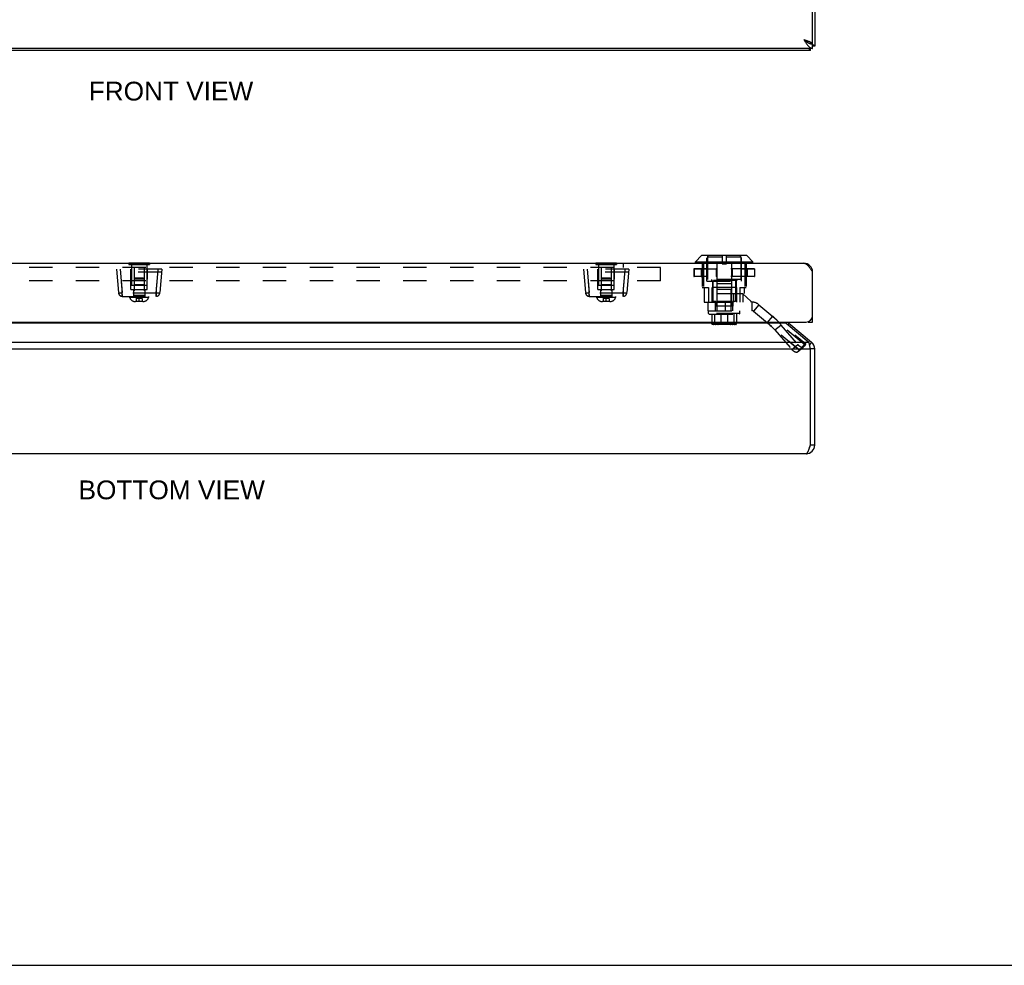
# Model space of a CAD drawing. Header units: inches. Extents: x 0 to 58.6, y 0 to 37.9.
# Tile 2 of 13: x 14.9 to 28.5, y 0 to 13. Entities that reach past the tile are written whole.
import ezdxf

# ---------------------------------------------------------------- set-up
doc = ezdxf.new("R2010")
doc.units = ezdxf.units.IN
doc.header["$LTSCALE"] = 3.224138
doc.header["$MEASUREMENT"] = 0
doc.linetypes.add('HIDDEN', pattern=[0.2, 0.1, -0.1])
doc.layers.get('0').update_dxf_attribs({"linetype": 'CONTINUOUS'})
for name, color, linetype in [('02___PRT_ALL_AXES', 7, 'CONTINUOUS'), ('06___PRT_ALL_SURFS', 7, 'CONTINUOUS'), ('DEFAULT_2', 8, 'HIDDEN'), ('DIMENSIONS', 7, 'CONTINUOUS')]:
    doc.layers.add(name, color=color, linetype=linetype)
doc.styles.get("Standard").update_dxf_attribs({"font": 'arial.ttf'})
doc.dimstyles.new('DIMSTYLE_1', dxfattribs={"dimtxt": 0.258621, "dimasz": 0.344828, "dimexe": 0.09, "dimexo": 0.07, "dimgap": 0.0375, "dimtad": 0, "dimtih": 1, "dimtoh": 1, "dimzin": 4, "dimdsep": 46, "dimtxsty": 'Standard', "dimblk": '_FILLED', "dimblk1": '_FILLED', "dimblk2": '_FILLED', "dimcen": 0.09, "dimazin": 1, "dimtfac": 1, "dimtofl": 0, "dimtmove": 0, "dimatfit": 3, "dimldrblk": '_FILLED', "dimfxl": 0, "dimtolj": 1, "dimtzin": 4, "dimarcsym": 0})

# ---------------------------------------------------------------- blocks, each defined once
blk = doc.blocks.new('_FILLED')
at = {"color": 0, "linetype": 'ByBlock'}
blk.add_solid([(0, 0), (-1, 0.2), (-1, -0.2)], dxfattribs=at)
blk = doc.blocks.new('*D17')
at = {"layer": 'DIMENSIONS', "color": 2, "linetype": 'Continuous'}
for p, q in [((23.256, 17.083), (24.088, 17.083)), ((25.881, 17.083), (25.049, 17.083))]:
    blk.add_line(p, q, dxfattribs=at)
at = {"layer": 'DIMENSIONS', "color": 2, "linetype": 'Continuous', "xscale": 0.3448275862, "yscale": 0.3448275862, "zscale": 0.3448275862, "rotation": 180}
blk.add_blockref('_FILLED', (23.256, 17.083), dxfattribs=at)
at = {"layer": 'DIMENSIONS', "color": 2, "linetype": 'Continuous', "xscale": 0.3448275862, "yscale": 0.3448275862, "zscale": 0.3448275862}
blk.add_blockref('_FILLED', (25.881, 17.083), dxfattribs=at)
at = {"layer": 'DIMENSIONS', "color": 2, "linetype": 'Continuous', "insert": (24.568, 17.212), "char_height": 0.2586, "width": 0.70279, "attachment_point": 2, "line_spacing_factor": 0.9}
blk.add_mtext('2.63', dxfattribs=at)

msp = doc.modelspace()

# ---------------------------------------------------------------- linework, layer by layer
at = {"color": 3, "linetype": 'Continuous'}
for p, q in [((25.8506, 12.7028), (25.8506, 26.5128)), ((25.8811, 26.5478), (25.8811, 12.6678)), ((25.8506, 12.6378), (7.9106, 12.6378)), ((25.8247, 12.7028), (25.8268, 12.7007)), ((25.8496, 12.7028), (25.8506, 12.7028)), ((25.8211, 12.6078), (7.9411, 12.6078)), ((8.0306, 9.676), (25.7306, 9.676)), ((25.8506, 8.866), (25.8506, 9.556)), ((8.0006, 8.866), (25.7606, 8.866)), ((25.4863, 8.8497), (8.2759, 8.8497)), ((25.4863, 8.8497), (25.7997, 8.5867)), ((25.5249, 8.8497), (25.8383, 8.5867)), ((7.9626, 8.5867), (25.7997, 8.5867)), ((7.9411, 8.4948), (25.8211, 8.4948)), ((25.8211, 8.4948), (25.8185, 8.5078)), ((25.8211, 7.1707), (25.8211, 8.4948)), ((25.8811, 7.1707), (25.8811, 8.4948)), ((25.7611, 7.0507), (8.0011, 7.0507))]:
    msp.add_line(p, q, dxfattribs=at)
at = {"color": 7, "linetype": 'Continuous'}
for p, q in [((25.8496, 12.7028), (25.8192, 12.7028)), ((25.8211, 12.6078), (25.8211, 12.6378)), ((25.8506, 12.6378), (25.8506, 12.6978)), ((25.8811, 12.6678), (25.8506, 12.6678)), ((24.2385, 9.6978), (24.3217, 9.7809)), ((24.9435, 9.7809), (24.3217, 9.7809)), ((24.9385, 9.783), (24.3267, 9.783)), ((25.0266, 9.6978), (24.9435, 9.7809)), ((24.2385, 9.6978), (25.0266, 9.6978)), ((24.2385, 9.679), (24.2385, 9.6978)), ((25.0266, 9.679), (24.2385, 9.679)), ((25.0266, 9.679), (25.0266, 9.6978)), ((25.8496, 9.5716), (25.8413, 9.5705)), ((25.5249, 8.8497), (25.509, 8.8307)), ((25.7906, 8.866), (25.7906, 8.8712)), ((25.7906, 8.866), (25.8506, 8.866)), ((25.8506, 8.9264), (25.8455, 8.9264)), ((25.8383, 8.5867), (25.809, 8.5518)), ((25.8811, 8.4948), (25.8211, 8.4948)), ((25.8811, 7.1707), (25.8211, 7.1707)), ((0, 0), (58.6207, 0))]:
    msp.add_line(p, q, dxfattribs=at)
at = {"color": 3, "linetype": 'Continuous'}
for points in [[(25.7306, 12.7578), (25.7372, 12.7557), (25.7439, 12.7536), (25.7504, 12.7515), (25.757, 12.7494), (25.7634, 12.7473), (25.7697, 12.7452), (25.776, 12.743), (25.782, 12.7409), (25.788, 12.7388), (25.7937, 12.7367), (25.7993, 12.7346), (25.8046, 12.7325), (25.8097, 12.7303), (25.8146, 12.7282), (25.8192, 12.7261), (25.8235, 12.724), (25.8276, 12.7219), (25.8314, 12.7198), (25.8348, 12.7177), (25.8379, 12.7155), (25.8408, 12.7134), (25.8432, 12.7113), (25.8453, 12.7092), (25.8471, 12.7071), (25.8485, 12.705), (25.8496, 12.7028)], [(25.7306, 12.7578), (25.7352, 12.7506), (25.7398, 12.7434), (25.7444, 12.7362), (25.7491, 12.7291), (25.7537, 12.7221), (25.7583, 12.7153), (25.7629, 12.7086), (25.7675, 12.7021), (25.7721, 12.6958), (25.7767, 12.6897), (25.7813, 12.6839), (25.786, 12.6783), (25.7906, 12.673), (25.7952, 12.668), (25.7998, 12.6634), (25.8044, 12.6591), (25.809, 12.6552), (25.8137, 12.6516), (25.8183, 12.6484), (25.8229, 12.6456), (25.8275, 12.6433), (25.8321, 12.6413), (25.8367, 12.6398), (25.8414, 12.6387), (25.846, 12.6381), (25.8506, 12.6378)], [(25.8211, 12.6078), (25.8198, 12.608), (25.8185, 12.6086), (25.8171, 12.6094), (25.8158, 12.6107), (25.8144, 12.6123), (25.8131, 12.6142), (25.8118, 12.6165), (25.8104, 12.6191), (25.8091, 12.622), (25.8077, 12.6253), (25.8064, 12.6288), (25.8051, 12.6326), (25.8037, 12.6368), (25.8034, 12.6378)], [(25.8811, 12.6678), (25.881, 12.6692), (25.8804, 12.6705), (25.8795, 12.6719), (25.8783, 12.6732), (25.8767, 12.6745), (25.8748, 12.6759), (25.8725, 12.6772), (25.8699, 12.6786), (25.867, 12.6799), (25.8637, 12.6812), (25.8602, 12.6826), (25.8563, 12.6839), (25.8522, 12.6853), (25.8506, 12.6858)], [(25.7306, 9.676), (25.7352, 9.6758), (25.7398, 9.6751), (25.7444, 9.674), (25.7491, 9.6725), (25.7537, 9.6705), (25.7583, 9.6682), (25.7629, 9.6654), (25.7675, 9.6622), (25.7721, 9.6587), (25.7767, 9.6547), (25.7813, 9.6504), (25.786, 9.6458), (25.7906, 9.6409), (25.7952, 9.6356), (25.7998, 9.63), (25.8044, 9.6242), (25.809, 9.6181), (25.8137, 9.6118), (25.8183, 9.6052), (25.8229, 9.5985), (25.8275, 9.5917), (25.8321, 9.5847), (25.8367, 9.5776), (25.8414, 9.5704), (25.846, 9.5632), (25.8506, 9.556)], [(25.4689, 8.866), (25.4721, 8.8626), (25.4756, 8.8591), (25.4792, 8.8557), (25.4828, 8.8526), (25.4863, 8.8497)], [(25.8185, 8.5078), (25.8171, 8.5143), (25.8158, 8.5208), (25.8144, 8.5271), (25.8131, 8.5334), (25.8118, 8.5395), (25.8104, 8.5455), (25.8091, 8.5514), (25.8077, 8.5571), (25.8064, 8.5625), (25.8051, 8.5678), (25.8037, 8.5729), (25.8024, 8.5778), (25.801, 8.5824), (25.7997, 8.5867)], [(25.7611, 7.0507), (25.7634, 7.051), (25.7658, 7.0516), (25.7681, 7.0527), (25.7704, 7.0542), (25.7727, 7.0562), (25.775, 7.0585), (25.7773, 7.0613), (25.7796, 7.0645), (25.7819, 7.0681), (25.7842, 7.072), (25.7865, 7.0763), (25.7888, 7.0809), (25.7911, 7.0859), (25.7934, 7.0912), (25.7958, 7.0967), (25.7981, 7.1026), (25.8004, 7.1087), (25.8027, 7.115), (25.805, 7.1215), (25.8073, 7.1282), (25.8096, 7.135), (25.8119, 7.142), (25.8142, 7.1491), (25.8165, 7.1563), (25.8188, 7.1635), (25.8211, 7.1707)]]:
    msp.add_lwpolyline(points, dxfattribs=at)
at = {"color": 7, "linetype": 'Continuous'}
for points in [[(25.7306, 12.7578), (25.7345, 12.7553), (25.7384, 12.7528), (25.7423, 12.7503), (25.7461, 12.7478), (25.7499, 12.7453), (25.7536, 12.7428), (25.7571, 12.7403), (25.7606, 12.7378), (25.7639, 12.7353), (25.7671, 12.7328), (25.7702, 12.7303), (25.773, 12.7278), (25.7757, 12.7253), (25.7782, 12.7228)], [(25.7306, 12.7578), (25.7352, 12.7542), (25.7398, 12.7506), (25.7444, 12.747), (25.7491, 12.7435), (25.7537, 12.74), (25.7583, 12.7366), (25.7629, 12.7332), (25.7675, 12.7299), (25.7721, 12.7268), (25.7767, 12.7238)], [(25.7767, 12.7238), (25.7813, 12.7208), (25.786, 12.7181), (25.7906, 12.7154)], [(25.7906, 12.7154), (25.7952, 12.7129), (25.7998, 12.7106), (25.8044, 12.7085), (25.809, 12.7065), (25.8137, 12.7047), (25.8183, 12.7031)], [(25.8183, 12.7031), (25.8229, 12.7017), (25.8275, 12.7006), (25.8321, 12.6996), (25.8367, 12.6988), (25.8414, 12.6983), (25.846, 12.698), (25.8506, 12.6978)]]:
    msp.add_lwpolyline(points, dxfattribs=at)
for centre, radius, start, end in [((24.3267, 9.7759), 0.0071, 89.99999, 134.99999), ((24.9385, 9.7759), 0.0071, 45.00001, 90.00001), ((24.2416, 9.679), 0.00305, 180, 270.00009), ((25.0236, 9.679), 0.00305, 269.99991, 360), ((25.7611, 8.4948), 0.06, 0, 23.10443), ((25.7611, 7.1707), 0.06, 324.21427, 360)]:
    msp.add_arc(centre, radius, start, end, dxfattribs=at)
at = {"color": 3, "linetype": 'Continuous'}
for centre, radius, start, end in [((25.7306, 9.556), 0.12, 0, 90), ((25.5635, 8.8956), 0.06, 209.61637, 230), ((25.7606, 8.956), 0.09, 270, 360), ((25.7611, 8.4948), 0.12, 0, 50), ((25.7611, 7.1707), 0.12, 270, 360)]:
    msp.add_arc(centre, radius, start, end, dxfattribs=at)
at = {"layer": '02___PRT_ALL_AXES', "color": 8, "linetype": 'HIDDEN'}
for p, q in [((16.462, 9.66), (16.462, 9.3685)), ((16.674, 9.66), (16.674, 9.3685)), ((22.8995, 9.66), (22.8995, 9.3685)), ((23.1115, 9.66), (23.1115, 9.3685)), ((16.674, 9.3685), (16.462, 9.3685)), ((23.1115, 9.3685), (22.8995, 9.3685))]:
    msp.add_line(p, q, dxfattribs=at)
at = {"layer": '06___PRT_ALL_SURFS', "color": 7, "linetype": 'Continuous'}
for p, q in [((16.4237, 9.681), (16.4237, 9.676)), ((16.4237, 9.681), (16.7124, 9.681)), ((16.4959, 9.681), (16.4959, 9.676)), ((16.6402, 9.681), (16.6402, 9.676)), ((16.7124, 9.681), (16.7124, 9.676)), ((22.8612, 9.681), (23.1499, 9.681)), ((22.8612, 9.681), (22.8612, 9.676)), ((22.9334, 9.681), (22.9334, 9.676)), ((23.0777, 9.681), (23.0777, 9.676)), ((23.1499, 9.681), (23.1499, 9.676))]:
    msp.add_line(p, q, dxfattribs=at)
at = {"layer": '06___PRT_ALL_SURFS', "color": 8, "linetype": 'HIDDEN'}
for p, q in [((16.4237, 9.676), (16.4237, 9.66)), ((16.4237, 9.66), (16.7124, 9.66)), ((16.4959, 9.676), (16.4959, 9.66)), ((16.6402, 9.676), (16.6402, 9.66)), ((16.7124, 9.676), (16.7124, 9.66)), ((22.8612, 9.676), (22.8612, 9.66)), ((22.8612, 9.66), (23.1499, 9.66)), ((22.9334, 9.676), (22.9334, 9.66)), ((23.0777, 9.676), (23.0777, 9.66)), ((23.1499, 9.676), (23.1499, 9.66))]:
    msp.add_line(p, q, dxfattribs=at)
at = {"layer": 'DEFAULT_2', "color": 8, "linetype": 'HIDDEN'}
for p, q in [((24.3951, 9.428), (24.3951, 9.783)), ((24.6028, 9.783), (24.6028, 9.666)), ((24.6623, 9.666), (24.6623, 9.783)), ((24.8701, 9.428), (24.8701, 9.783)), ((23.2399, 9.671), (9.8962, 9.671)), ((23.2399, 9.671), (23.2399, 9.616)), ((24.3308, 9.676), (24.3308, 9.34)), ((24.3481, 9.676), (24.3481, 9.34)), ((24.6028, 9.7611), (24.4026, 9.7611)), ((24.4026, 9.7611), (24.4026, 9.454)), ((24.532, 9.676), (24.532, 9.34)), ((24.6028, 9.666), (24.6623, 9.666)), ((24.8626, 9.7611), (24.6623, 9.7611)), ((24.7332, 9.676), (24.7332, 9.34)), ((24.8626, 9.7611), (24.8626, 9.454)), ((24.9171, 9.676), (24.9171, 9.34)), ((24.9343, 9.676), (24.9343, 9.34)), ((23.7555, 9.616), (9.3805, 9.616)), ((16.2555, 9.595), (16.2844, 9.2656)), ((16.8805, 9.595), (16.2555, 9.595)), ((16.8769, 9.553), (16.2592, 9.553)), ((16.3054, 9.595), (16.3342, 9.2656)), ((16.4555, 9.314), (16.4531, 9.595)), ((16.499, 9.6185), (16.499, 9.23)), ((16.637, 9.6185), (16.499, 9.6185)), ((16.637, 9.6185), (16.637, 9.23)), ((16.6805, 9.314), (16.683, 9.595)), ((16.8019, 9.2656), (16.8307, 9.595)), ((16.8805, 9.595), (16.8517, 9.2656)), ((23.318, 9.595), (22.693, 9.595)), ((22.693, 9.595), (22.7219, 9.2656)), ((23.3144, 9.553), (22.6967, 9.553)), ((22.7429, 9.595), (22.7717, 9.2656)), ((22.893, 9.314), (22.8906, 9.595)), ((23.0745, 9.6185), (22.9365, 9.6185)), ((22.9365, 9.6185), (22.9365, 9.23)), ((23.0745, 9.6185), (23.0745, 9.23)), ((23.118, 9.314), (23.1205, 9.595)), ((23.2394, 9.2656), (23.2682, 9.595)), ((23.318, 9.595), (23.2892, 9.2656)), ((23.7555, 9.435), (23.7555, 9.616)), ((24.2159, 9.5982), (25.0493, 9.5982)), ((24.2159, 9.5982), (24.2159, 9.4945)), ((24.216, 9.5982), (24.216, 9.4945)), ((24.2167, 9.5982), (24.2167, 9.4945)), ((25.0465, 9.601), (24.2186, 9.601)), ((24.3176, 9.5982), (24.3176, 9.4945)), ((24.3324, 9.5982), (24.3324, 9.4945)), ((24.3342, 9.5982), (24.3342, 9.4945)), ((24.5238, 9.5982), (24.5238, 9.4945)), ((24.5265, 9.5982), (24.5265, 9.4945)), ((24.7387, 9.5982), (24.7387, 9.4945)), ((24.7414, 9.5982), (24.7414, 9.4945)), ((24.9309, 9.5982), (24.9309, 9.4945)), ((24.9328, 9.5982), (24.9328, 9.4945)), ((24.9476, 9.5982), (24.9476, 9.4945)), ((25.0485, 9.5982), (25.0485, 9.4945)), ((25.0492, 9.5982), (25.0492, 9.4945)), ((25.0493, 9.5982), (25.0493, 9.4945)), ((23.7555, 9.435), (9.3805, 9.435)), ((16.499, 9.3785), (16.489, 9.3685)), ((16.647, 9.3685), (16.489, 9.3685)), ((16.5128, 9.47), (16.499, 9.4562)), ((16.637, 9.4562), (16.499, 9.4562)), ((16.637, 9.3785), (16.499, 9.3785)), ((16.6232, 9.47), (16.5128, 9.47)), ((16.6232, 9.47), (16.637, 9.4562)), ((16.637, 9.3785), (16.647, 9.3685)), ((22.9365, 9.3785), (22.9265, 9.3685)), ((23.0845, 9.3685), (22.9265, 9.3685)), ((22.9503, 9.47), (22.9365, 9.4562)), ((23.0745, 9.4562), (22.9365, 9.4562)), ((23.0745, 9.3785), (22.9365, 9.3785)), ((23.0607, 9.47), (22.9503, 9.47)), ((23.0607, 9.47), (23.0745, 9.4562)), ((23.0745, 9.3785), (23.0845, 9.3685)), ((25.0493, 9.4945), (24.2159, 9.4945)), ((25.0465, 9.4918), (24.2186, 9.4918)), ((24.3951, 9.428), (24.8701, 9.428)), ((24.8626, 9.454), (24.4026, 9.454)), ((24.4576, 9.454), (24.4576, 9.438)), ((24.8076, 9.438), (24.4576, 9.438)), ((24.4696, 9.428), (24.4696, 9.14)), ((24.4776, 9.438), (24.4776, 9.148)), ((24.7326, 9.391), (24.5326, 9.391)), ((24.5326, 9.391), (24.5326, 9.083)), ((24.7326, 9.391), (24.7326, 9.083)), ((24.7876, 9.438), (24.7876, 9.148)), ((24.7956, 9.428), (24.7956, 9.259)), ((24.8076, 9.454), (24.8076, 9.438)), ((16.3303, 9.2786), (16.3341, 9.22)), ((16.3342, 9.22), (16.3342, 9.2656)), ((16.8019, 9.2656), (16.3342, 9.2656)), ((16.4555, 9.314), (16.6805, 9.314)), ((16.49, 9.314), (16.49, 9.22)), ((16.637, 9.23), (16.499, 9.23)), ((16.646, 9.314), (16.646, 9.22)), ((16.8019, 9.2656), (16.8019, 9.22)), ((16.8019, 9.22), (16.8029, 9.2352)), ((16.8029, 9.2352), (16.8046, 9.2614)), ((16.8046, 9.2614), (16.8058, 9.2786)), ((22.7678, 9.2786), (22.7716, 9.22)), ((23.2394, 9.2656), (22.7717, 9.2656)), ((22.7717, 9.22), (22.7717, 9.2656)), ((22.893, 9.314), (23.118, 9.314)), ((22.9275, 9.314), (22.9275, 9.22)), ((23.0745, 9.23), (22.9365, 9.23)), ((23.0835, 9.314), (23.0835, 9.22)), ((23.2394, 9.2656), (23.2394, 9.22)), ((23.2394, 9.22), (23.2404, 9.2352)), ((23.2404, 9.2352), (23.2421, 9.2614)), ((23.2421, 9.2614), (23.2433, 9.2786)), ((24.3308, 9.34), (24.418, 9.34)), ((24.3585, 9.34), (24.3585, 9.14)), ((24.418, 9.34), (24.418, 9.14)), ((24.8031, 9.34), (24.4621, 9.34)), ((24.4621, 9.34), (24.4621, 9.14)), ((24.532, 9.259), (24.9066, 9.259)), ((24.532, 9.259), (24.532, 9.14)), ((24.5376, 9.32), (24.7276, 9.32)), ((24.5376, 9.02), (24.5376, 9.32)), ((24.7276, 9.02), (24.7276, 9.32)), ((24.7609, 9.259), (24.7609, 9.14)), ((24.8031, 9.34), (24.8031, 9.14)), ((24.8062, 9.258), (24.8849, 9.258)), ((24.8062, 9.14), (24.8062, 9.258)), ((24.8471, 9.34), (24.9343, 9.34)), ((24.8471, 9.34), (24.8471, 9.14)), ((25.0032, 9.148), (24.8849, 9.258)), ((24.8875, 9.259), (24.8875, 9.14)), ((24.9067, 9.34), (24.9067, 9.259)), ((16.3341, 9.22), (16.8019, 9.22)), ((16.437, 9.22), (16.437, 9.205)), ((16.699, 9.205), (16.437, 9.205)), ((16.6195, 9.147), (16.5166, 9.147)), ((16.5285, 9.191), (16.5285, 9.1493)), ((16.6076, 9.191), (16.5285, 9.191)), ((16.6076, 9.1493), (16.5285, 9.1493)), ((16.568, 9.147), (16.568, 9.1998)), ((16.6076, 9.191), (16.6076, 9.1493)), ((16.699, 9.22), (16.699, 9.205)), ((22.7716, 9.22), (23.2394, 9.22)), ((22.8745, 9.22), (22.8745, 9.205)), ((23.1365, 9.205), (22.8745, 9.205)), ((23.057, 9.147), (22.9541, 9.147)), ((23.0451, 9.191), (22.966, 9.191)), ((22.966, 9.191), (22.966, 9.1493)), ((23.0451, 9.1493), (22.966, 9.1493)), ((23.0055, 9.147), (23.0055, 9.1998)), ((23.0451, 9.191), (23.0451, 9.1493)), ((23.1365, 9.22), (23.1365, 9.205)), ((24.3585, 9.14), (24.4126, 9.14)), ((24.4126, 9.14), (25.0156, 9.14)), ((24.4126, 9.022), (24.4126, 9.14)), ((24.5156, 9.148), (24.4776, 9.148)), ((24.5126, 9.022), (24.5126, 9.14)), ((24.5156, 9.148), (24.5156, 9.083)), ((24.7343, 9.148), (24.5309, 9.148)), ((24.5309, 9.148), (24.5309, 9.083)), ((24.6486, 9.022), (24.6486, 9.14)), ((24.7343, 9.148), (24.7343, 9.083)), ((24.7876, 9.148), (24.7496, 9.148)), ((24.7496, 9.148), (24.7496, 9.083)), ((24.7526, 9.022), (24.7526, 9.14)), ((25.0032, 9.14), (25.0032, 9.148)), ((25.0156, 9.14), (25.0156, 9.022)), ((25.112, 9.1049), (25.0362, 9.0145)), ((25.112, 9.1049), (25.7521, 8.5678)), ((24.4126, 9.022), (25.0156, 9.022)), ((24.4176, 9.02), (24.8476, 9.02)), ((24.4176, 8.9828), (24.4176, 9.02)), ((24.8476, 8.9828), (24.4176, 8.9828)), ((24.4276, 8.9738), (24.4176, 8.9828)), ((24.4276, 8.9738), (24.8376, 8.9738)), ((24.4611, 8.9738), (24.4611, 8.8438)), ((24.5013, 8.9738), (24.5013, 8.8438)), ((24.7496, 9.083), (24.5156, 9.083)), ((24.5884, 8.9738), (24.5884, 8.8438)), ((24.6768, 8.9738), (24.6768, 8.8438)), ((24.7638, 8.9738), (24.7638, 8.8438)), ((24.8041, 8.9738), (24.8041, 8.8438)), ((24.8376, 8.9738), (24.8476, 8.9828)), ((24.8476, 8.9828), (24.8476, 9.02)), ((25.0362, 9.0145), (25.6763, 8.4774)), ((24.8041, 8.8438), (24.4611, 8.8438)), ((24.7931, 8.8338), (24.4721, 8.8338)), ((24.4915, 8.8438), (24.4915, 8.8378)), ((24.4915, 8.8378), (24.7737, 8.8378)), ((24.7669, 8.8448), (24.4983, 8.8448)), ((24.4983, 8.8448), (24.4983, 8.8438)), ((24.7598, 8.8458), (24.5054, 8.8458)), ((24.5054, 8.8458), (24.5054, 8.8448)), ((24.7518, 8.8468), (24.5133, 8.8468)), ((24.5133, 8.8468), (24.5133, 8.8458)), ((24.7518, 8.8468), (24.7518, 8.8458)), ((24.7526, 8.8338), (24.7525, 8.8338)), ((24.7598, 8.8458), (24.7598, 8.8448)), ((24.7669, 8.8448), (24.7669, 8.8438)), ((24.7737, 8.8438), (24.7737, 8.8378)), ((25.2257, 8.8555), (25.3015, 8.9459)), ((25.3322, 8.757), (25.4137, 8.8249)), ((25.7469, 8.5453), (25.4137, 8.8249)), ((25.4137, 8.8249), (25.6464, 8.5554)), ((25.6654, 8.4774), (25.3322, 8.757)), ((25.3322, 8.757), (25.5649, 8.4876)), ((25.5649, 8.4876), (25.6464, 8.5554)), ((25.6763, 8.4774), (25.7521, 8.5678)), ((25.6397, 8.4516), (25.7212, 8.5195)), ((25.6407, 8.4526), (25.7222, 8.5205)), ((25.6654, 8.4774), (25.6407, 8.4526)), ((25.6654, 8.4774), (25.7469, 8.5453)), ((25.7469, 8.5453), (25.7222, 8.5205)), ((25.748, 8.5473), (25.7469, 8.5453)), ((25.7479, 8.5471), (25.7489, 8.5492))]:
    msp.add_line(p, q, dxfattribs=at)
for points in [[(24.2159, 9.5982), (24.216, 9.5988), (24.2161, 9.5993), (24.2164, 9.5998), (24.2167, 9.6002), (24.2171, 9.6005), (24.2176, 9.6008), (24.2181, 9.6009), (24.2186, 9.601)], [(24.2181, 9.6009), (24.2176, 9.6008), (24.2172, 9.6005), (24.2168, 9.6002), (24.2165, 9.5998), (24.2162, 9.5993), (24.2161, 9.5988), (24.216, 9.5982)], [(24.2186, 9.601), (24.2183, 9.6009), (24.2179, 9.6008), (24.2176, 9.6005), (24.2173, 9.6002), (24.217, 9.5998), (24.2169, 9.5993), (24.2168, 9.5988), (24.2167, 9.5982)], [(24.335, 9.601), (24.3345, 9.6009), (24.334, 9.6008), (24.3335, 9.6005), (24.3331, 9.6002), (24.3328, 9.5998), (24.3326, 9.5993), (24.3324, 9.5988), (24.3324, 9.5982)], [(24.335, 9.601), (24.3348, 9.6009), (24.3347, 9.6008), (24.3346, 9.6005), (24.3345, 9.6002), (24.3344, 9.5998), (24.3343, 9.5993), (24.3343, 9.5988), (24.3342, 9.5982)], [(24.5257, 9.601), (24.5253, 9.6009), (24.525, 9.6008), (24.5247, 9.6005), (24.5244, 9.6002), (24.5241, 9.5998), (24.5239, 9.5993), (24.5238, 9.5988), (24.5238, 9.5982)], [(24.5257, 9.601), (24.5259, 9.6009), (24.526, 9.6008), (24.5261, 9.6005), (24.5263, 9.6002), (24.5264, 9.5998), (24.5264, 9.5993), (24.5265, 9.5988), (24.5265, 9.5982)], [(24.7395, 9.601), (24.7393, 9.6009), (24.7392, 9.6008), (24.739, 9.6005), (24.7389, 9.6002), (24.7388, 9.5998), (24.7388, 9.5993), (24.7387, 9.5988), (24.7387, 9.5982)], [(24.7395, 9.601), (24.7398, 9.6009), (24.7402, 9.6008), (24.7405, 9.6005), (24.7408, 9.6002), (24.7411, 9.5998), (24.7412, 9.5993), (24.7413, 9.5988), (24.7414, 9.5982)], [(24.9302, 9.601), (24.9307, 9.6009), (24.9312, 9.6008), (24.9316, 9.6005), (24.932, 9.6002), (24.9324, 9.5998), (24.9326, 9.5993), (24.9328, 9.5988), (24.9328, 9.5982)], [(24.9302, 9.601), (24.9303, 9.6009), (24.9305, 9.6008), (24.9306, 9.6005), (24.9307, 9.6002), (24.9308, 9.5998), (24.9309, 9.5993), (24.9309, 9.5988), (24.9309, 9.5982)], [(25.0465, 9.601), (25.0469, 9.6009), (25.0473, 9.6008), (25.0476, 9.6005), (25.0479, 9.6002), (25.0481, 9.5998), (25.0483, 9.5993), (25.0484, 9.5988), (25.0485, 9.5982)], [(25.0493, 9.5982), (25.0492, 9.5988), (25.0491, 9.5993), (25.0488, 9.5998), (25.0485, 9.6002), (25.0481, 9.6005), (25.0476, 9.6008), (25.0471, 9.6009), (25.0465, 9.601)], [(25.0471, 9.6009), (25.0475, 9.6008), (25.048, 9.6005), (25.0484, 9.6002), (25.0487, 9.5998), (25.049, 9.5993), (25.0491, 9.5988), (25.0492, 9.5982)], [(16.3201, 9.435), (16.3219, 9.4078), (16.3237, 9.3801), (16.3255, 9.3522), (16.3272, 9.3254), (16.3288, 9.3007), (16.3303, 9.2786)], [(16.8058, 9.2786), (16.8072, 9.3), (16.8088, 9.3242), (16.8123, 9.3787)], [(16.8123, 9.3787), (16.8142, 9.4069), (16.816, 9.435)], [(22.7576, 9.435), (22.7594, 9.4078), (22.7612, 9.3801), (22.763, 9.3522), (22.7647, 9.3254), (22.7663, 9.3007), (22.7678, 9.2786)], [(23.2433, 9.2786), (23.2447, 9.3), (23.2463, 9.3242), (23.2498, 9.3787)], [(23.2498, 9.3787), (23.2517, 9.4069), (23.2535, 9.435)], [(24.2159, 9.4945), (24.216, 9.494), (24.2161, 9.4935), (24.2164, 9.493), (24.2167, 9.4926), (24.2171, 9.4922), (24.2176, 9.492), (24.2181, 9.4918), (24.2186, 9.4918)], [(24.2181, 9.4918), (24.2176, 9.492), (24.2172, 9.4922), (24.2168, 9.4926), (24.2165, 9.493), (24.2162, 9.4935), (24.2161, 9.494), (24.216, 9.4945)], [(24.2186, 9.4918), (24.2183, 9.4918), (24.2179, 9.492), (24.2176, 9.4922), (24.2173, 9.4926), (24.217, 9.493), (24.2169, 9.4935), (24.2168, 9.494), (24.2167, 9.4945)], [(24.335, 9.4918), (24.3345, 9.4918), (24.334, 9.492), (24.3335, 9.4922), (24.3331, 9.4926), (24.3328, 9.493), (24.3326, 9.4935), (24.3324, 9.494), (24.3324, 9.4945)], [(24.335, 9.4918), (24.3348, 9.4918), (24.3347, 9.492), (24.3346, 9.4922), (24.3345, 9.4926), (24.3344, 9.493), (24.3343, 9.4935), (24.3343, 9.494), (24.3342, 9.4945)], [(24.5257, 9.4918), (24.5253, 9.4918), (24.525, 9.492), (24.5247, 9.4922), (24.5244, 9.4926), (24.5241, 9.493), (24.5239, 9.4935), (24.5238, 9.494), (24.5238, 9.4945)], [(24.5257, 9.4918), (24.5259, 9.4918), (24.526, 9.492), (24.5261, 9.4922), (24.5263, 9.4926), (24.5264, 9.493), (24.5264, 9.4935), (24.5265, 9.494), (24.5265, 9.4945)], [(24.7395, 9.4918), (24.7393, 9.4918), (24.7392, 9.492), (24.739, 9.4922), (24.7389, 9.4926), (24.7388, 9.493), (24.7388, 9.4935), (24.7387, 9.494), (24.7387, 9.4945)], [(24.7395, 9.4918), (24.7398, 9.4918), (24.7402, 9.492), (24.7405, 9.4922), (24.7408, 9.4926), (24.7411, 9.493), (24.7412, 9.4935), (24.7413, 9.494), (24.7414, 9.4945)], [(24.9302, 9.4918), (24.9307, 9.4918), (24.9312, 9.492), (24.9316, 9.4922), (24.932, 9.4926), (24.9324, 9.493), (24.9326, 9.4935), (24.9328, 9.494), (24.9328, 9.4945)], [(24.9302, 9.4918), (24.9303, 9.4918), (24.9305, 9.492), (24.9306, 9.4922), (24.9307, 9.4926), (24.9308, 9.493), (24.9309, 9.4935), (24.9309, 9.494), (24.9309, 9.4945)], [(25.0465, 9.4918), (25.0469, 9.4918), (25.0473, 9.492), (25.0476, 9.4922), (25.0479, 9.4926), (25.0481, 9.493), (25.0483, 9.4935), (25.0484, 9.494), (25.0485, 9.4945)], [(25.0465, 9.4918), (25.0471, 9.4918), (25.0476, 9.492), (25.0481, 9.4922), (25.0485, 9.4926), (25.0488, 9.493), (25.0491, 9.4935), (25.0492, 9.4941), (25.0493, 9.4945)], [(25.0471, 9.4918), (25.0475, 9.492), (25.048, 9.4922), (25.0484, 9.4926), (25.0487, 9.493), (25.049, 9.4935), (25.0491, 9.494), (25.0492, 9.4945)], [(16.2991, 9.2638), (16.2948, 9.2639), (16.2912, 9.264), (16.2883, 9.2643), (16.2861, 9.2647), (16.2848, 9.2651), (16.2844, 9.2656)], [(16.3342, 9.2656), (16.3277, 9.2651), (16.3213, 9.2647), (16.3152, 9.2643), (16.3094, 9.264), (16.304, 9.2639), (16.2991, 9.2638)], [(16.3007, 9.2335), (16.3054, 9.2297), (16.3185, 9.2233), (16.3322, 9.2208), (16.3341, 9.2207)], [(16.837, 9.2638), (16.8321, 9.2639), (16.8267, 9.264), (16.8209, 9.2643), (16.8147, 9.2647), (16.8084, 9.2651), (16.8019, 9.2656)], [(16.8517, 9.2656), (16.8513, 9.2651), (16.8499, 9.2647), (16.8478, 9.2643), (16.8449, 9.264), (16.8413, 9.2639), (16.837, 9.2638)], [(22.7366, 9.2638), (22.7323, 9.2639), (22.7287, 9.264), (22.7258, 9.2643), (22.7236, 9.2647), (22.7223, 9.2651), (22.7219, 9.2656)], [(22.7717, 9.2656), (22.7652, 9.2651), (22.7588, 9.2647), (22.7527, 9.2643), (22.7469, 9.264), (22.7415, 9.2639), (22.7366, 9.2638)], [(22.7382, 9.2335), (22.7429, 9.2297), (22.756, 9.2233), (22.7697, 9.2208), (22.7716, 9.2207)], [(23.2745, 9.2638), (23.2696, 9.2639), (23.2642, 9.264), (23.2584, 9.2643), (23.2522, 9.2647), (23.2459, 9.2651), (23.2394, 9.2656)], [(23.2892, 9.2656), (23.2888, 9.2651), (23.2874, 9.2647), (23.2853, 9.2643), (23.2824, 9.264), (23.2788, 9.2639), (23.2745, 9.2638)], [(16.5285, 9.191), (16.5307, 9.1919), (16.5329, 9.1928), (16.5351, 9.1937), (16.5373, 9.1945), (16.5395, 9.1952), (16.5417, 9.1959), (16.5439, 9.1965), (16.5461, 9.1971), (16.5483, 9.1976), (16.5505, 9.198), (16.5527, 9.1984), (16.5549, 9.1988), (16.5571, 9.1991), (16.5593, 9.1993), (16.5614, 9.1995), (16.5636, 9.1997), (16.5658, 9.1997), (16.568, 9.1998)], [(16.6076, 9.191), (16.6054, 9.1919), (16.6032, 9.1928), (16.601, 9.1937), (16.5988, 9.1945), (16.5966, 9.1952), (16.5944, 9.1959), (16.5922, 9.1965), (16.59, 9.1971), (16.5878, 9.1976), (16.5856, 9.198), (16.5834, 9.1984), (16.5812, 9.1988), (16.579, 9.1991), (16.5768, 9.1993), (16.5746, 9.1995), (16.5724, 9.1997), (16.5702, 9.1997), (16.568, 9.1998)], [(22.966, 9.191), (22.9682, 9.1919), (22.9704, 9.1928), (22.9726, 9.1937), (22.9748, 9.1945), (22.977, 9.1952), (22.9792, 9.1959), (22.9814, 9.1965), (22.9836, 9.1971), (22.9858, 9.1976), (22.988, 9.198), (22.9902, 9.1984), (22.9924, 9.1988), (22.9946, 9.1991), (22.9968, 9.1993), (22.9989, 9.1995), (23.0011, 9.1997), (23.0033, 9.1997), (23.0055, 9.1998)], [(23.0451, 9.191), (23.0429, 9.1919), (23.0407, 9.1928), (23.0385, 9.1937), (23.0363, 9.1945), (23.0341, 9.1952), (23.0319, 9.1959), (23.0297, 9.1965), (23.0275, 9.1971), (23.0253, 9.1976), (23.0231, 9.198), (23.0209, 9.1984), (23.0187, 9.1988), (23.0165, 9.1991), (23.0143, 9.1993), (23.0121, 9.1995), (23.0099, 9.1997), (23.0077, 9.1997), (23.0055, 9.1998)], [(24.4721, 8.8338), (24.4708, 8.8339), (24.4695, 8.8341), (24.4682, 8.8345), (24.4669, 8.835), (24.4657, 8.8357), (24.4646, 8.8365), (24.4636, 8.8375), (24.4628, 8.8385), (24.4621, 8.8397), (24.4616, 8.841), (24.4612, 8.8424), (24.4611, 8.8438)], [(24.5097, 8.8338), (24.5087, 8.8339), (24.5077, 8.8341), (24.5067, 8.8345), (24.5058, 8.835), (24.5049, 8.8356), (24.5041, 8.8364), (24.5033, 8.8374), (24.5026, 8.8385), (24.5021, 8.8397), (24.5017, 8.841), (24.5014, 8.8424), (24.5013, 8.8438)], [(24.5126, 8.8338), (24.5132, 8.8339), (24.5138, 8.8341), (24.5144, 8.8345), (24.5149, 8.835), (24.5153, 8.8356), (24.5156, 8.8363), (24.5158, 8.837), (24.5159, 8.8378)], [(24.5127, 8.8338), (24.5182, 8.834), (24.5247, 8.8343), (24.5314, 8.8344), (24.5382, 8.8342), (24.5451, 8.8339), (24.5511, 8.8338)], [(24.5127, 8.8338), (24.5136, 8.8338), (24.5148, 8.8339), (24.516, 8.834), (24.5173, 8.8341)], [(24.5159, 8.8378), (24.5171, 8.8378), (24.5184, 8.8379), (24.5197, 8.8379), (24.5212, 8.838)], [(24.5173, 8.8341), (24.5205, 8.8344), (24.5223, 8.8346), (24.5243, 8.8347), (24.5264, 8.8348), (24.5287, 8.8348), (24.531, 8.8348), (24.5334, 8.8347), (24.5359, 8.8346), (24.5383, 8.8344), (24.5429, 8.8341)], [(24.5212, 8.838), (24.5245, 8.8382), (24.5264, 8.8383), (24.5284, 8.8383), (24.5305, 8.8384), (24.5327, 8.8384), (24.535, 8.8384), (24.5373, 8.8383), (24.5396, 8.8383), (24.5418, 8.8382), (24.5439, 8.8381), (24.546, 8.838), (24.5479, 8.8379), (24.5498, 8.8379), (24.5516, 8.8378), (24.5533, 8.8378)], [(24.5429, 8.8341), (24.545, 8.834), (24.5471, 8.8339), (24.5491, 8.8338), (24.5511, 8.8338)], [(24.5511, 8.8338), (24.5515, 8.8339), (24.5519, 8.8341), (24.5523, 8.8345), (24.5527, 8.835), (24.5529, 8.8356), (24.5532, 8.8363), (24.5533, 8.837), (24.5533, 8.8378)], [(24.5916, 8.8338), (24.5912, 8.8339), (24.5908, 8.8341), (24.5904, 8.8345), (24.5901, 8.835), (24.5897, 8.8357), (24.5894, 8.8365), (24.5891, 8.8375), (24.5889, 8.8385), (24.5887, 8.8397), (24.5885, 8.841), (24.5884, 8.8424), (24.5884, 8.8438)], [(24.6736, 8.8338), (24.674, 8.8339), (24.6744, 8.8341), (24.6748, 8.8345), (24.6751, 8.835), (24.6755, 8.8357), (24.6758, 8.8365), (24.6761, 8.8375), (24.6763, 8.8385), (24.6765, 8.8397), (24.6767, 8.841), (24.6767, 8.8424), (24.6768, 8.8438)], [(24.7234, 8.8382), (24.7192, 8.838), (24.7172, 8.8379), (24.7154, 8.8379), (24.7136, 8.8378), (24.7119, 8.8378)], [(24.7141, 8.8338), (24.7137, 8.8339), (24.7132, 8.8341), (24.7129, 8.8345), (24.7125, 8.835), (24.7122, 8.8356), (24.712, 8.8363), (24.7119, 8.837), (24.7119, 8.8378)], [(24.7269, 8.8344), (24.7223, 8.8341), (24.7202, 8.834), (24.7181, 8.8339), (24.7161, 8.8338), (24.7141, 8.8338)], [(24.7141, 8.8338), (24.72, 8.8339), (24.727, 8.8342), (24.7338, 8.8344), (24.7405, 8.8343), (24.747, 8.834), (24.7525, 8.8338)], [(24.7407, 8.8382), (24.7388, 8.8383), (24.7368, 8.8383), (24.7347, 8.8384), (24.7325, 8.8384), (24.7302, 8.8384), (24.7279, 8.8383), (24.7256, 8.8383), (24.7234, 8.8382)], [(24.7447, 8.8344), (24.7429, 8.8346), (24.7409, 8.8347), (24.7388, 8.8348), (24.7365, 8.8348), (24.7342, 8.8348), (24.7318, 8.8347), (24.7293, 8.8346), (24.7269, 8.8344)], [(24.7493, 8.8378), (24.7481, 8.8378), (24.7468, 8.8379), (24.7455, 8.8379), (24.744, 8.838), (24.7407, 8.8382)], [(24.7525, 8.8338), (24.7516, 8.8338), (24.7504, 8.8339), (24.7492, 8.834), (24.7478, 8.8341), (24.7447, 8.8344)], [(24.7526, 8.8338), (24.752, 8.8339), (24.7513, 8.8341), (24.7508, 8.8345), (24.7503, 8.835), (24.7499, 8.8356), (24.7495, 8.8363), (24.7494, 8.837), (24.7493, 8.8378)], [(24.7555, 8.8338), (24.7565, 8.8339), (24.7575, 8.8341), (24.7585, 8.8345), (24.7594, 8.835), (24.7603, 8.8356), (24.7611, 8.8364), (24.7619, 8.8374), (24.7625, 8.8385), (24.7631, 8.8397), (24.7635, 8.841), (24.7638, 8.8424), (24.7638, 8.8438)], [(24.7931, 8.8338), (24.7944, 8.8339), (24.7957, 8.8341), (24.797, 8.8345), (24.7983, 8.835), (24.7995, 8.8357), (24.8006, 8.8365), (24.8015, 8.8375), (24.8024, 8.8385), (24.8031, 8.8397), (24.8036, 8.841), (24.8039, 8.8424), (24.8041, 8.8438)], [(25.2257, 8.8555), (25.2395, 8.8437), (25.2532, 8.8318), (25.2668, 8.8197), (25.2802, 8.8075), (25.2934, 8.7951), (25.3065, 8.7825), (25.3194, 8.7698), (25.3322, 8.757)], [(25.3015, 8.9459), (25.3105, 8.9382), (25.3193, 8.9304), (25.328, 8.9224), (25.3365, 8.9143), (25.3449, 8.906), (25.3531, 8.8976), (25.3612, 8.889), (25.3692, 8.8802), (25.377, 8.8714), (25.3846, 8.8623), (25.3921, 8.8532), (25.3995, 8.8439), (25.4067, 8.8344), (25.4137, 8.8249)], [(25.7212, 8.5195), (25.7206, 8.519), (25.7197, 8.5184), (25.7188, 8.5179), (25.7178, 8.5174), (25.7168, 8.5169), (25.7157, 8.5166), (25.7146, 8.5162), (25.7134, 8.516), (25.7122, 8.5158), (25.7109, 8.5157), (25.7096, 8.5156), (25.7083, 8.5156), (25.707, 8.5157), (25.7056, 8.5158), (25.7041, 8.516), (25.7027, 8.5163), (25.7012, 8.5166), (25.6996, 8.517), (25.6981, 8.5174), (25.6965, 8.5179), (25.6949, 8.5185), (25.6933, 8.5191), (25.6916, 8.5198), (25.6899, 8.5206), (25.6882, 8.5214), (25.6865, 8.5222), (25.6848, 8.5231), (25.6831, 8.5241), (25.6813, 8.5252), (25.6795, 8.5262), (25.6778, 8.5274), (25.676, 8.5286), (25.6742, 8.5298), (25.6724, 8.5311), (25.6706, 8.5324), (25.6689, 8.5338), (25.6671, 8.5353), (25.6653, 8.5367), (25.6635, 8.5383), (25.6617, 8.5398), (25.66, 8.5414), (25.6582, 8.5431), (25.6565, 8.5447), (25.6548, 8.5464), (25.6531, 8.5482), (25.6514, 8.55), (25.6497, 8.5518), (25.6481, 8.5536), (25.6464, 8.5554)], [(25.7487, 8.5488), (25.7495, 8.5504), (25.7503, 8.552), (25.7509, 8.5536), (25.7515, 8.555), (25.752, 8.5564), (25.7524, 8.5577), (25.7528, 8.559)], [(25.7531, 8.5601), (25.7528, 8.5588), (25.7524, 8.5574), (25.7519, 8.5559), (25.7513, 8.5544), (25.7506, 8.5527), (25.7498, 8.551), (25.7489, 8.5492)], [(25.7521, 8.5678), (25.7526, 8.5673), (25.7529, 8.5667), (25.7532, 8.5661), (25.7534, 8.5653), (25.7535, 8.5645), (25.7536, 8.5635), (25.7535, 8.5625), (25.7533, 8.5614), (25.7531, 8.5601)], [(25.7533, 8.5612), (25.7535, 8.5623), (25.7535, 8.5632), (25.7536, 8.5641), (25.7535, 8.5649), (25.7534, 8.5656), (25.7531, 8.5663), (25.7529, 8.5669), (25.7525, 8.5674), (25.7521, 8.5678)], [(25.6397, 8.4516), (25.6391, 8.4512), (25.6382, 8.4506), (25.6373, 8.45), (25.6363, 8.4495), (25.6352, 8.4491), (25.6342, 8.4487), (25.633, 8.4484), (25.6319, 8.4481), (25.6307, 8.4479), (25.6294, 8.4478), (25.6281, 8.4478), (25.6268, 8.4478), (25.6254, 8.4478), (25.624, 8.448), (25.6226, 8.4481), (25.6211, 8.4484), (25.6196, 8.4487), (25.6181, 8.4491), (25.6166, 8.4496), (25.615, 8.4501), (25.6134, 8.4506), (25.6117, 8.4513), (25.6101, 8.4519), (25.6084, 8.4527), (25.6067, 8.4535), (25.605, 8.4544), (25.6033, 8.4553), (25.6015, 8.4563), (25.5998, 8.4573), (25.598, 8.4584), (25.5963, 8.4595), (25.5945, 8.4607), (25.5927, 8.4619), (25.5909, 8.4632), (25.5891, 8.4646), (25.5873, 8.466), (25.5856, 8.4674), (25.5838, 8.4689), (25.582, 8.4704), (25.5802, 8.472), (25.5785, 8.4736), (25.5767, 8.4752), (25.575, 8.4769), (25.5733, 8.4786), (25.5715, 8.4803), (25.5699, 8.4821), (25.5682, 8.4839), (25.5665, 8.4857), (25.5649, 8.4876)], [(25.6407, 8.4526), (25.6399, 8.4519), (25.6397, 8.4516)], [(25.6763, 8.4774), (25.6758, 8.4777), (25.6753, 8.478), (25.6747, 8.4782), (25.6741, 8.4784), (25.6735, 8.4785), (25.6728, 8.4786), (25.672, 8.4786), (25.6713, 8.4786), (25.6704, 8.4785), (25.6695, 8.4784), (25.6686, 8.4782), (25.6676, 8.478), (25.6665, 8.4777), (25.6654, 8.4774)], [(25.7071, 8.5141), (25.7071, 8.5141), (25.707, 8.514), (25.7068, 8.5138), (25.7066, 8.5136), (25.7064, 8.5133), (25.7061, 8.513), (25.7058, 8.5126), (25.7054, 8.5122), (25.705, 8.5118), (25.7045, 8.5113), (25.704, 8.5108), (25.7035, 8.5102), (25.7029, 8.5096), (25.7022, 8.509), (25.7015, 8.5083), (25.7008, 8.5076), (25.7, 8.5068), (25.6992, 8.506), (25.6983, 8.5052), (25.6974, 8.5044), (25.6965, 8.5035), (25.6955, 8.5026), (25.6944, 8.5017), (25.6933, 8.5007), (25.6922, 8.4998), (25.6911, 8.4988)], [(25.7222, 8.5205), (25.7214, 8.5197), (25.7212, 8.5195)]]:
    msp.add_lwpolyline(points, dxfattribs=at)
for centre, radius, start, end in [((24.4244, 9.7611), 0.0218, 90, 180), ((24.8408, 9.7611), 0.0218, 0, 90), ((24.3149, 9.5982), 0.00273, 0, 89.99998), ((24.9503, 9.5982), 0.00273, 90.00002, 180), ((24.3149, 9.4945), 0.00273, 270.00002, 360), ((24.9503, 9.4945), 0.00273, 180, 269.99998), ((16.3342, 9.27), 0.05, 185, 270), ((16.489, 9.23), 0.01, 270, 360), ((16.647, 9.23), 0.01, 180, 270), ((16.8019, 9.27), 0.05, 270, 355), ((22.7717, 9.27), 0.05, 185, 270), ((22.9265, 9.23), 0.01, 270, 360), ((23.0845, 9.23), 0.01, 180, 270), ((23.2394, 9.27), 0.05, 270, 355), ((16.5166, 9.2306), 0.0836, 197.83232, 270), ((16.5261, 9.1493), 0.00237, 270, 360), ((16.61, 9.1493), 0.00237, 180, 270), ((16.6195, 9.2306), 0.0836, 270, 342.16768), ((22.9541, 9.2306), 0.0836, 197.83232, 270), ((22.9636, 9.1493), 0.00237, 270, 360), ((23.0475, 9.1493), 0.00237, 180, 270), ((23.057, 9.2306), 0.0836, 270, 342.16768), ((25.0156, 8.99), 0.15, 50, 90), ((25.0156, 8.99), 0.032, 50, 90), ((24.4875, 8.8378), 0.004, 270, 360), ((24.7777, 8.8378), 0.004, 180, 270)]:
    msp.add_arc(centre, radius, start, end, dxfattribs=at)

# ---------------------------------------------------------------- texts
at = {"layer": 'DIMENSIONS', "color": 2, "linetype": 'Continuous', "attachment_point": 2, "line_spacing_factor": 0.9}
for s, insert, char_height, width in [('FRONT VIEW', (17.0067, 12.1778), 0.25862, 2.263171), ('BOTTOM VIEW', (17.017, 6.6819), 0.258621, 2.563133)]:
    msp.add_mtext(s, dxfattribs=dict(at, insert=insert, char_height=char_height, width=width))

# ---------------------------------------------------------------- dimensions: what is measured, and where the dimension line sits
at = {"layer": 'DIMENSIONS', "color": 2, "linetype": 'Continuous'}
dim = msp.add_linear_dim(base=(25.8811, 17.0827), p1=(23.2555, 14.6078), p2=(25.8811, 12.6678), dimstyle='DIMSTYLE_1', dxfattribs=at)
dim.commit()
dim.dimension.update_dxf_attribs({"geometry": '*D17', "text_midpoint": (24.5651, 17.0812), "dimtype": 160})

doc.saveas('drawing.dxf')
